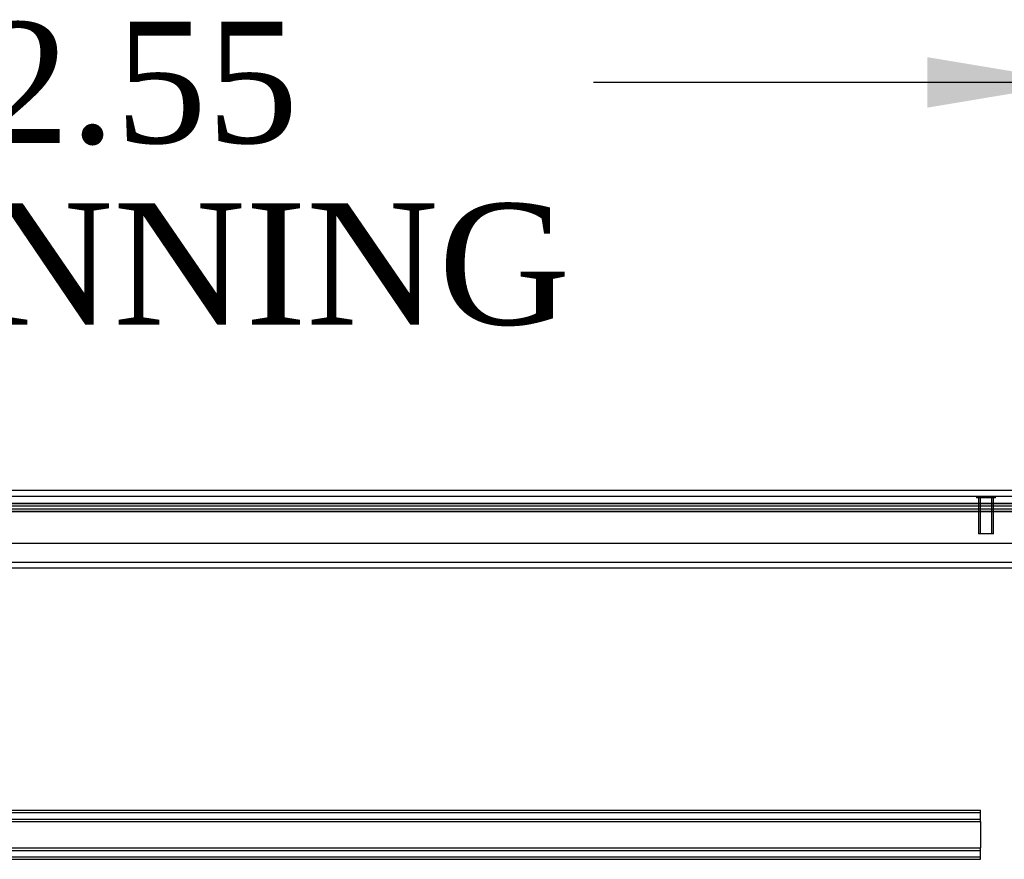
# Model space of a CAD drawing. Header units: inches. Extents: x 1 to 359, y -2 to 239.
# Tile 38 of 83: x 140 to 156, y 31 to 45. Entities that reach past the tile are written whole.
import ezdxf
from ezdxf.enums import TextEntityAlignment as Align
from ezdxf.lldxf.tags import DXFTag

# ---------------------------------------------------------------- set-up
doc = ezdxf.new("R2010")
doc.units = ezdxf.units.IN
doc.header["$MEASUREMENT"] = 0
for name, color, linetype in [('COM55914', 7, 'Continuous'), ('COM70220', 7, 'Continuous'), ('COM71196-8', 7, 'Continuous'), ('COM71298-3', 7, 'Continuous'), ('COM71299-3', 7, 'Continuous'), ('Default', 7, 'Continuous'), ('STD26258', 7, 'Continuous')]:
    doc.layers.add(name, color=color, linetype=linetype)
doc.styles.add('SEACAD_Times_New_Roman', font='times.ttf')
tags = doc.linetypes.add('HIDDEN2', pattern=[0.1875, 0.125, -0.0625]).pattern_tags.tags
tags[6:7] = [DXFTag(74, 4), DXFTag(75, 0), DXFTag(340, '0'), DXFTag(46, 0.0), DXFTag(50, 0.0), DXFTag(44, 0.0), DXFTag(45, 0.0)]
tags[4:5] = [DXFTag(74, 4), DXFTag(75, 0), DXFTag(340, '0'), DXFTag(46, 0.0), DXFTag(50, 0.0), DXFTag(44, 0.0), DXFTag(45, 0.0)]
doc.dimstyles.new('HAMMOND_(STH_-_540x360)', dxfattribs={"dimtxt": 2, "dimasz": 2.5, "dimexe": 1, "dimexo": 1, "dimgap": 0.5, "dimtad": 0, "dimtih": 1, "dimtoh": 1, "dimzin": 0, "dimdsep": 46, "dimtxsty": 'SEACAD_Times_New_Roman', "dimblk1": '_SE_FILLED', "dimblk2": '_SE_FILLED', "dimsah": 1, "dimcen": 1, "dimadec": 0, "dimazin": 0, "dimtfac": 0.8, "dimtofl": 0, "dimtmove": 0, "dimatfit": 3, "dimfxl": 1, "dimtolj": 1, "dimtzin": 0, "dimarcsym": 0})

# ---------------------------------------------------------------- blocks, each defined once
blk = doc.blocks.new('SE2')
at = {"layer": 'COM55914', "color": 7, "linetype": 'HIDDEN2'}
for p, q in [((126.315, 31.491), (155.94, 31.491)), ((126.315, 31.451), (155.94, 31.451)), ((155.94, 31.448), (155.94, 31.491)), ((155.94, 31.346), (155.94, 31.448)), ((126.315, 31.343), (155.94, 31.343)), ((126.315, 31.303), (155.94, 31.303)), ((155.94, 31.303), (155.94, 31.346)), ((155.94, 31.303), (155.94, 30.866)), ((126.315, 30.866), (155.94, 30.866)), ((126.315, 30.826), (155.94, 30.826)), ((155.94, 30.823), (155.94, 30.866)), ((155.94, 30.721), (155.94, 30.823)), ((126.315, 30.718), (155.94, 30.718)), ((126.315, 30.678), (155.94, 30.678)), ((155.94, 30.678), (155.94, 30.721))]:
    blk.add_line(p, q, dxfattribs=at)
at = {"layer": 'COM70220', "color": 7, "linetype": 'HIDDEN2'}
for p, q in [((124.893, 36.677), (157.361, 36.677)), ((124.893, 36.676), (157.361, 36.676)), ((124.893, 36.674), (157.361, 36.674)), ((124.893, 36.428), (157.361, 36.428))]:
    blk.add_line(p, q, dxfattribs=at)
at = {"layer": 'COM71196-8', "color": 7, "linetype": 'Continuous'}
for p, q in [((124.317, 36.773), (157.937, 36.773)), ((124.222, 35.898), (158.032, 35.898))]:
    blk.add_line(p, q, dxfattribs=at)
at = {"layer": 'COM71196-8', "color": 7, "linetype": 'HIDDEN2'}
blk.add_line((124.317, 36.678), (157.937, 36.678), dxfattribs=at)
at = {"layer": 'COM71298-3', "color": 7, "linetype": 'HIDDEN2'}
for p, q in [((157.564, 36.555), (124.526, 36.555)), ((157.564, 36.46), (124.527, 36.46)), ((157.314, 36.513), (124.776, 36.513)), ((157.314, 36.419), (124.776, 36.419))]:
    blk.add_line(p, q, dxfattribs=at)
at = {"layer": 'COM71299-3', "color": 7, "linetype": 'HIDDEN2'}
for p, q in [((124.526, 36.553), (157.564, 36.553)), ((86.974, 35.491), (158.844, 35.491))]:
    blk.add_line(p, q, dxfattribs=at)
at = {"layer": 'COM71299-3', "color": 7, "linetype": 'Continuous'}
blk.add_line((86.974, 35.586), (158.844, 35.586), dxfattribs=at)
at = {"layer": 'STD26258', "color": 7, "linetype": 'HIDDEN2'}
for p, q in [((155.876, 36.678), (155.876, 36.647)), ((156.189, 36.647), (155.876, 36.647)), ((155.907, 36.647), (155.907, 36.053)), ((155.938, 36.053), (155.938, 36.647)), ((156.127, 36.053), (156.127, 36.647)), ((156.157, 36.053), (156.157, 36.647)), ((156.189, 36.647), (156.189, 36.678)), ((156.157, 36.053), (155.907, 36.053))]:
    blk.add_line(p, q, dxfattribs=at)
blk = doc.blocks.new('DMBLK123')
at = {"layer": 'Default', "linetype": 'Continuous', "transparency": 16777216}
for points in [[(127.513, 43.926), (125.013, 43.51), (127.513, 43.093)], [(155.064, 43.926), (155.064, 43.093), (157.564, 43.51)]]:
    blk.add_hatch(color=7, dxfattribs=at).paths.add_polyline_path(points)
at = {"layer": 'Default', "color": 7, "linetype": 'Continuous', "transparency": 16777216}
for p, q in [((125.013, 37.368), (125.013, 44.51)), ((157.564, 37.553), (157.564, 44.51)), ((133.03, 43.51), (125.013, 43.51)), ((157.564, 43.51), (149.548, 43.51))]:
    blk.add_line(p, q, dxfattribs=at)
at = {"layer": 'Default', "color": 7, "linetype": 'Continuous', "transparency": 16777216, "style": 'SEACAD_Times_New_Roman'}
for s, p in [('32.55', (137.876, 44.51)), ('OPENNING', (133.73, 41.51))]:
    blk.add_text(s, height=2, dxfattribs=at).set_placement(p, align=Align.TOP_LEFT)
blk = doc.blocks.new('_SE_FILLED')
at = {"color": 0}
blk.add_line((0, 0), (-1, 0), dxfattribs=at)
blk.add_solid([(0, 0), (-1, -0.1665), (-1, 0.1665), (0, 0)], dxfattribs=at)

msp = doc.modelspace()

# ---------------------------------------------------------------- block references
at = {"layer": 'Default'}
msp.add_blockref('SE2', (0, 0), dxfattribs=at)

# ---------------------------------------------------------------- dimensions: what is measured, and where the dimension line sits
at = {"layer": 'Default', "color": 7, "linetype": 'Continuous'}
dim = msp.add_linear_dim(base=(125.013, 43.51), p1=(157.564, 36.553), p2=(125.013, 36.368), text='\\A1;<>\\POPENNING', dimstyle='HAMMOND_(STH_-_540x360)', dxfattribs=at)
dim.commit()
dim.dimension.update_dxf_attribs({"geometry": 'DMBLK123', "text_midpoint": (141.289, 43.51), "dimtype": 160})

doc.saveas('drawing.dxf')
